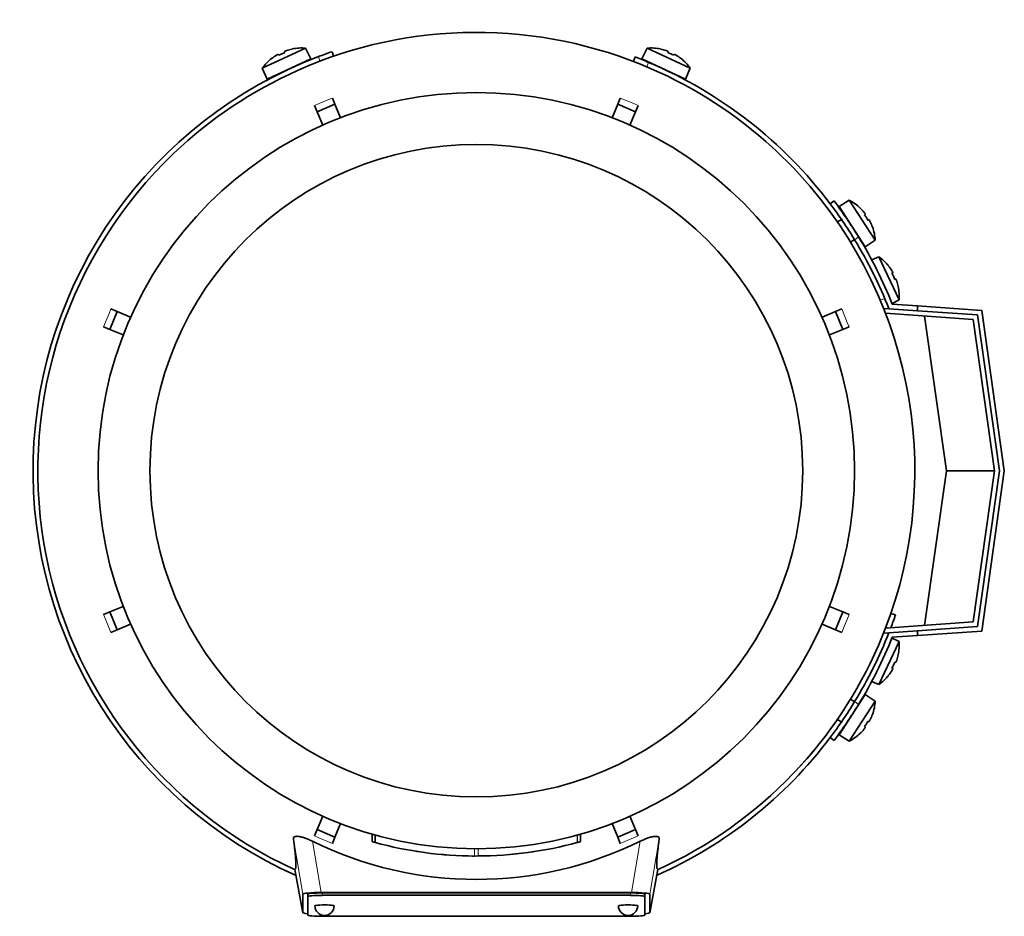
# Model space of a CAD drawing. Header units: millimetres. Extents: x 160 to 756, y -1232 to 1417.
# Tile 1 of 16: x 162 to 366, y -1232 to -1045. Entities that reach past the tile are written whole.
import ezdxf

# ---------------------------------------------------------------- set-up
doc = ezdxf.new("R2010")
doc.units = ezdxf.units.MM
for name, color, linetype in [('LOW_134-5', 7, 'Continuous'), ('M5X8_UNI7687', 7, 'Continuous'), ('VSI134_DIFFUSORE', 7, 'Continuous'), ('VSI134_FILTRO_A', 7, 'Continuous'), ('VSI134_FILTRO_B', 7, 'Continuous'), ('VSI134_TERMINALE', 7, 'Continuous'), ('VSI134_TESTATA', 7, 'Continuous')]:
    doc.layers.add(name, color=color, linetype=linetype)

# ---------------------------------------------------------------- blocks, each defined once
blk = doc.blocks.new('SE2')
at = {"layer": 'LOW_134-5', "color": 7, "linetype": 'Continuous', "lineweight": 35}
for p, q in [((340.92, -1105.33), (341.92, -1105.4)), ((359.43, -1107.62), (341.22, -1106.35)), ((363.85, -1139.03), (359.43, -1107.62)), ((359.43, -1170.44), (363.85, -1139.03)), ((341.22, -1171.72), (359.43, -1170.44)), ((341.92, -1172.67), (340.92, -1172.74))]:
    blk.add_line(p, q, dxfattribs=at)
at = {"layer": 'M5X8_UNI7687', "color": 7, "linetype": 'Continuous', "lineweight": 35}
for p, q in [((211.88, -1055.47), (220.82, -1051.3)), ((216.49, -1052), (216.56, -1052.19)), ((218.05, -1051.5), (218.05, -1051.47)), ((221.94, -1053.54), (220.82, -1051.3)), ((291.76, -1051.3), (290.64, -1053.54)), ((291.76, -1051.3), (300.7, -1055.47)), ((294.53, -1051.5), (294.53, -1051.47)), ((296.09, -1052), (296.02, -1052.19)), ((221.94, -1053.54), (212.88, -1057.77)), ((213.81, -1053.47), (213.79, -1053.46)), ((215.2, -1052.6), (215.3, -1052.78)), ((299.7, -1057.77), (290.64, -1053.54)), ((297.38, -1052.6), (297.28, -1052.78)), ((298.79, -1053.46), (298.77, -1053.47)), ((211.88, -1055.47), (212.88, -1057.77)), ((299.7, -1057.77), (300.7, -1055.47)), ((333.7, -1082.89), (331.56, -1084.19)), ((339.07, -1091.16), (333.7, -1082.89)), ((331.56, -1084.19), (337.01, -1092.58)), ((335.95, -1084.52), (335.96, -1084.49)), ((332.06, -1086.85), (331.22, -1087.39)), ((337, -1085.77), (336.84, -1085.9)), ((337.78, -1086.96), (337.6, -1087.06)), ((338.49, -1088.44), (338.52, -1088.44)), ((333.94, -1091.59), (334.78, -1091.04)), ((337.01, -1092.58), (339.07, -1091.16)), ((339.85, -1094.63), (338.35, -1095.28)), ((339.85, -1094.63), (344.02, -1103.57)), ((341.87, -1096.54), (341.85, -1096.56)), ((342.72, -1097.95), (342.55, -1098.05)), ((343.32, -1099.23), (343.13, -1099.3)), ((343.83, -1100.79), (343.85, -1100.8)), ((342.56, -1104.3), (344.02, -1103.57)), ((344.02, -1174.5), (339.85, -1183.44)), ((344.02, -1174.5), (342.56, -1173.77)), ((343.32, -1178.84), (343.13, -1178.77)), ((343.83, -1177.28), (343.85, -1177.27)), ((342.72, -1180.12), (342.55, -1180.02)), ((338.35, -1182.79), (339.85, -1183.44)), ((341.85, -1181.51), (341.87, -1181.53)), ((337.01, -1185.49), (331.56, -1193.88)), ((333.7, -1195.18), (339.07, -1186.91)), ((334.78, -1187.03), (333.87, -1186.43)), ((339.07, -1186.91), (337.01, -1185.49)), ((331.17, -1190.64), (332.06, -1191.22)), ((337.78, -1191.11), (337.6, -1191.01)), ((338.49, -1189.63), (338.52, -1189.63)), ((337, -1192.3), (336.84, -1192.17)), ((331.56, -1193.88), (333.7, -1195.18)), ((335.95, -1193.55), (335.96, -1193.57))]:
    blk.add_line(p, q, dxfattribs=at)
for centre, radius, start, end in [((220.03, -1061.27), 10, 85.4586, 101.4084), ((292.55, -1061.27), 10, 78.5916, 94.5414), ((220.03, -1061.27), 10, 128.5916, 144.5414), ((220.34, -1054.84), 0.5, 115, 138.8118), ((292.24, -1054.84), 0.5, 41.1882, 65), ((292.55, -1061.27), 10, 35.4586, 51.4084), ((214.9, -1057.37), 0.5, 91.1882, 115), ((297.68, -1057.37), 0.5, 65, 88.8118), ((329.09, -1091.76), 10, 46.5916, 62.5414), ((332.23, -1086.14), 0.5, 9.1315, 33), ((329.09, -1091.76), 10, 3.4586, 19.4084), ((335.5, -1091.17), 0.5, 33, 56.6899), ((334.05, -1102.77), 10, 38.5916, 54.5414), ((334.05, -1102.77), 10, 355.4586, 11.4084), ((334.05, -1175.29), 10, 348.5916, 4.5414), ((334.05, -1175.29), 10, 305.4586, 321.4084), ((335.5, -1186.9), 0.5, 303.3101, 327), ((329.09, -1186.31), 10, 340.5916, 356.5414), ((332.23, -1191.93), 0.5, 327, 349.9062), ((329.09, -1186.31), 10, 297.4586, 313.4084)]:
    blk.add_arc(centre, radius, start, end, dxfattribs=at)
for centre, major_axis, ratio, start_param, end_param in [((219.1, -1059.27), (8.39, 3.91), 0.811251, 1.49595, 1.645642), ((220.02, -1061.26), (9.06, 4.23), 0.996195, 1.335108, 1.449667), ((292.56, -1061.26), (-9.06, 4.23), 0.996195, 4.833518, 4.948078), ((293.48, -1059.27), (8.39, -3.91), 0.811251, 1.49595, 1.645642), ((220.02, -1061.26), (-9.06, -4.23), 0.996195, 4.833518, 4.948078), ((292.56, -1061.26), (9.06, -4.23), 0.996195, 1.335108, 1.449667), ((329.1, -1091.75), (-5.45, 8.39), 0.996195, 4.833518, 4.948078), ((330.94, -1090.56), (5.04, -7.77), 0.811251, 1.49595, 1.645642), ((329.1, -1091.75), (5.45, -8.39), 0.996195, 1.335108, 1.449667), ((334.06, -1102.77), (-4.23, 9.06), 0.996195, 4.833518, 4.948078), ((336.05, -1101.84), (3.91, -8.39), 0.811251, 1.49595, 1.645642), ((334.06, -1102.77), (4.23, -9.06), 0.996195, 1.335108, 1.449667), ((336.05, -1176.23), (-3.91, -8.39), 0.811251, 1.49595, 1.645642), ((334.06, -1175.3), (4.23, 9.06), 0.996195, 4.833518, 4.948078), ((334.06, -1175.3), (-4.23, -9.06), 0.996195, 1.335108, 1.449667), ((330.94, -1187.51), (-5.04, -7.77), 0.811251, 1.49595, 1.645642), ((329.1, -1186.32), (5.45, 8.39), 0.996195, 4.833518, 4.948078), ((329.1, -1186.32), (-5.45, -8.39), 0.996195, 1.335108, 1.449667)]:
    blk.add_ellipse(centre, major_axis=major_axis, ratio=ratio, start_param=start_param, end_param=end_param, dxfattribs=at)
for points in [[(216.94, -1051.79), (216.92, -1051.79), (216.89, -1051.8), (216.84, -1051.82), (216.8, -1051.84), (216.76, -1051.85), (216.72, -1051.87), (216.68, -1051.88), (216.65, -1051.9), (216.61, -1051.91), (216.58, -1051.93), (216.55, -1051.94), (216.53, -1051.95), (216.52, -1051.97), (216.5, -1051.98), (216.49, -1051.98), (216.49, -1051.99), (216.49, -1052), (216.49, -1052)], [(296.09, -1052), (296.09, -1052), (296.09, -1051.99), (296.09, -1051.98), (296.08, -1051.98), (296.06, -1051.97), (296.05, -1051.95), (296.03, -1051.94), (296, -1051.93), (295.97, -1051.91), (295.93, -1051.9), (295.9, -1051.88), (295.86, -1051.87), (295.82, -1051.85), (295.78, -1051.84), (295.73, -1051.82), (295.69, -1051.8), (295.66, -1051.79), (295.64, -1051.79)], [(215.2, -1052.6), (215.2, -1052.6), (215.2, -1052.59), (215.19, -1052.59), (215.17, -1052.6), (215.16, -1052.6), (215.14, -1052.6), (215.12, -1052.61), (215.09, -1052.63), (215.06, -1052.64), (215.02, -1052.66), (214.99, -1052.67), (214.95, -1052.69), (214.91, -1052.71), (214.87, -1052.73), (214.84, -1052.76), (214.79, -1052.78), (214.76, -1052.8), (214.75, -1052.81)], [(297.83, -1052.81), (297.81, -1052.8), (297.79, -1052.78), (297.74, -1052.76), (297.7, -1052.73), (297.67, -1052.71), (297.63, -1052.69), (297.59, -1052.67), (297.56, -1052.66), (297.52, -1052.64), (297.49, -1052.63), (297.46, -1052.61), (297.44, -1052.6), (297.42, -1052.6), (297.41, -1052.6), (297.39, -1052.59), (297.38, -1052.59), (297.38, -1052.6), (297.38, -1052.6)], [(337, -1085.77), (337.01, -1085.77), (337.01, -1085.77), (337.01, -1085.76), (337, -1085.74), (337, -1085.73), (336.99, -1085.71), (336.98, -1085.69), (336.96, -1085.66), (336.94, -1085.63), (336.92, -1085.6), (336.9, -1085.57), (336.88, -1085.54), (336.85, -1085.5), (336.82, -1085.47), (336.8, -1085.43), (336.77, -1085.39), (336.74, -1085.37), (336.73, -1085.35)], [(338.05, -1087.38), (338.04, -1087.36), (338.03, -1087.33), (338, -1087.29), (337.98, -1087.25), (337.96, -1087.21), (337.94, -1087.17), (337.92, -1087.14), (337.9, -1087.1), (337.88, -1087.07), (337.86, -1087.04), (337.84, -1087.02), (337.83, -1087), (337.81, -1086.98), (337.8, -1086.97), (337.79, -1086.96), (337.78, -1086.96), (337.78, -1086.96), (337.78, -1086.96)], [(342.72, -1097.95), (342.73, -1097.94), (342.73, -1097.94), (342.73, -1097.93), (342.73, -1097.92), (342.72, -1097.9), (342.72, -1097.88), (342.71, -1097.86), (342.7, -1097.83), (342.68, -1097.8), (342.67, -1097.77), (342.65, -1097.73), (342.63, -1097.7), (342.61, -1097.66), (342.59, -1097.62), (342.57, -1097.58), (342.54, -1097.54), (342.52, -1097.51), (342.51, -1097.49)], [(343.54, -1099.68), (343.53, -1099.67), (343.52, -1099.63), (343.5, -1099.59), (343.49, -1099.55), (343.47, -1099.5), (343.46, -1099.46), (343.44, -1099.43), (343.42, -1099.39), (343.41, -1099.36), (343.39, -1099.32), (343.38, -1099.3), (343.37, -1099.28), (343.36, -1099.26), (343.35, -1099.25), (343.34, -1099.24), (343.33, -1099.23), (343.33, -1099.23), (343.32, -1099.23)], [(343.32, -1178.84), (343.33, -1178.84), (343.33, -1178.84), (343.34, -1178.83), (343.35, -1178.82), (343.36, -1178.81), (343.37, -1178.79), (343.38, -1178.77), (343.39, -1178.74), (343.41, -1178.71), (343.42, -1178.68), (343.44, -1178.64), (343.46, -1178.6), (343.47, -1178.56), (343.49, -1178.52), (343.5, -1178.48), (343.52, -1178.43), (343.53, -1178.4), (343.54, -1178.38)], [(342.51, -1180.57), (342.52, -1180.56), (342.54, -1180.53), (342.57, -1180.49), (342.59, -1180.45), (342.61, -1180.41), (342.63, -1180.37), (342.65, -1180.34), (342.67, -1180.3), (342.68, -1180.27), (342.7, -1180.24), (342.71, -1180.21), (342.72, -1180.19), (342.72, -1180.17), (342.73, -1180.15), (342.73, -1180.14), (342.73, -1180.13), (342.73, -1180.12), (342.72, -1180.12)], [(337.78, -1191.11), (337.78, -1191.11), (337.78, -1191.11), (337.79, -1191.1), (337.8, -1191.1), (337.81, -1191.08), (337.83, -1191.07), (337.84, -1191.05), (337.86, -1191.02), (337.88, -1191), (337.9, -1190.96), (337.92, -1190.93), (337.94, -1190.89), (337.96, -1190.86), (337.98, -1190.82), (338, -1190.78), (338.03, -1190.73), (338.04, -1190.7), (338.05, -1190.69)], [(336.73, -1192.71), (336.74, -1192.7), (336.77, -1192.67), (336.8, -1192.64), (336.82, -1192.6), (336.85, -1192.57), (336.88, -1192.53), (336.9, -1192.5), (336.92, -1192.46), (336.94, -1192.43), (336.96, -1192.41), (336.98, -1192.38), (336.99, -1192.36), (337, -1192.34), (337, -1192.32), (337.01, -1192.31), (337.01, -1192.3), (337.01, -1192.3), (337, -1192.3)]]:
    blk.add_open_spline(points, degree=3, dxfattribs=at)
at = {"layer": 'VSI134_DIFFUSORE', "color": 7, "linetype": 'Continuous', "lineweight": 35}
for start, end in [(333.515, 336.5043), (316.2931, 320.745)]:
    blk.add_arc((256.29, -1139.03), 91, start, end, dxfattribs=at)
at = {"layer": 'VSI134_FILTRO_A', "color": 7, "linetype": 'Continuous', "lineweight": 35}
for p, q in [((226.66, -1052.99), (226.34, -1052.05)), ((343.28, -1168.99), (342.33, -1168.66))]:
    blk.add_line(p, q, dxfattribs=at)
at = {"layer": 'VSI134_FILTRO_A', "color": 4, "linetype": 'Continuous', "lineweight": 9}
for p, q in [((223.84, -1054.02), (223.52, -1053.07)), ((341.86, -1171.67), (341.31, -1171.48))]:
    blk.add_line(p, q, dxfattribs=at)
at = {"layer": 'VSI134_FILTRO_A', "color": 7, "linetype": 'Continuous', "lineweight": 35}
for start, end in [(109, 110.8687), (110.8687, 246.0068), (339.2424, 341), (293.9932, 322.9759)]:
    blk.add_arc((256.29, -1139.03), 92, start, end, dxfattribs=at)
at = {"layer": 'VSI134_FILTRO_B', "color": 7, "linetype": 'Continuous', "lineweight": 35}
blk.add_line((289.26, -1053.14), (288.9, -1054.08), dxfattribs=at)
at = {"layer": 'VSI134_FILTRO_B', "color": 4, "linetype": 'Continuous', "lineweight": 9}
for p, q in [((292.04, -1054.27), (291.68, -1055.2)), ((340.12, -1103.64), (341.06, -1103.28))]:
    blk.add_line(p, q, dxfattribs=at)
at = {"layer": 'VSI134_FILTRO_B', "color": 7, "linetype": 'Continuous', "lineweight": 35}
for start, end in [(67.1313, 69), (37.0241, 67.1313)]:
    blk.add_arc((256.29, -1139.03), 92, start, end, dxfattribs=at)
at = {"layer": 'VSI134_TERMINALE', "color": 7, "linetype": 'Continuous', "lineweight": 35}
for p, q in [((330.54, -1083.03), (329.74, -1083.64)), ((341.92, -1105.4), (347.85, -1105.81)), ((342.62, -1104.44), (347.85, -1104.81)), ((347.85, -1104.81), (361.19, -1105.74)), ((347.85, -1104.81), (347.85, -1105.81)), ((360.31, -1106.68), (347.85, -1105.81)), ((353.85, -1139.03), (349.33, -1106.92)), ((364.86, -1139.03), (360.31, -1106.68)), ((361.19, -1105.74), (365.87, -1139.03)), ((349.33, -1171.15), (353.85, -1139.03)), ((353.85, -1139.03), (363.85, -1139.03)), ((360.31, -1171.39), (364.86, -1139.03)), ((365.87, -1139.03), (361.19, -1172.33)), ((341.92, -1172.67), (347.85, -1172.26)), ((347.85, -1172.26), (360.31, -1171.39)), ((347.85, -1172.26), (347.85, -1173.26)), ((361.19, -1172.33), (347.85, -1173.26)), ((342.62, -1173.62), (347.85, -1173.26)), ((329.74, -1194.43), (330.54, -1195.03))]:
    blk.add_line(p, q, dxfattribs=at)
at = {"layer": 'VSI134_TERMINALE', "color": 4, "linetype": 'Continuous', "lineweight": 9}
for p, q in [((335.61, -1090.48), (334.81, -1091.09)), ((334.81, -1186.98), (335.61, -1187.59))]:
    blk.add_line(p, q, dxfattribs=at)
at = {"layer": 'VSI134_TERMINALE', "color": 7, "linetype": 'Continuous', "lineweight": 35}
for radius, start, end in [(92, 31.4101, 37.0241), (93, 31.4706, 37.0241), (92, 21.4458, 31.4101), (93, 21.8355, 31.4706), (92, 328.5899, 338.5542), (93, 328.5294, 338.1645), (92, 322.9759, 328.5899), (93, 322.9759, 328.5294)]:
    blk.add_arc((256.29, -1139.03), radius, start, end, dxfattribs=at)
at = {"layer": 'VSI134_TESTATA', "color": 7, "linetype": 'Continuous', "lineweight": 35}
for p, q in [((220.01, -1055.58), (219.2, -1055.94)), ((226.41, -1061.67), (226.95, -1062.97)), ((285.63, -1062.97), (286.17, -1061.67)), ((223.25, -1064.5), (222.71, -1063.2)), ((223.25, -1064.5), (226.95, -1062.97)), ((224.41, -1067.3), (223.25, -1064.5)), ((226.95, -1062.97), (228.11, -1065.77)), ((284.47, -1065.77), (285.63, -1062.97)), ((285.63, -1062.97), (289.33, -1064.5)), ((289.33, -1064.5), (288.17, -1067.3)), ((289.86, -1063.2), (289.33, -1064.5)), ((180.46, -1105.46), (181.76, -1106)), ((330.82, -1106), (332.12, -1105.46)), ((180.23, -1109.69), (181.76, -1106)), ((181.76, -1106), (184.55, -1107.16)), ((328.03, -1107.16), (330.82, -1106)), ((330.82, -1106), (332.35, -1109.69)), ((180.23, -1109.69), (178.93, -1109.15)), ((333.65, -1109.15), (332.35, -1109.69)), ((183.02, -1110.85), (180.23, -1109.69)), ((332.35, -1109.69), (329.56, -1110.85)), ((178.93, -1168.91), (180.23, -1168.37)), ((180.23, -1168.37), (183.02, -1167.22)), ((181.76, -1172.07), (180.23, -1168.37)), ((329.56, -1167.22), (332.35, -1168.37)), ((332.35, -1168.37), (330.82, -1172.07)), ((332.35, -1168.37), (333.65, -1168.91)), ((181.76, -1172.07), (180.46, -1172.61)), ((184.55, -1170.91), (181.76, -1172.07)), ((330.82, -1172.07), (328.03, -1170.91)), ((332.12, -1172.61), (330.82, -1172.07)), ((334, -1186.38), (333.88, -1186.41)), ((331.15, -1190.77), (331.12, -1190.61)), ((223.25, -1213.56), (224.41, -1210.77)), ((288.17, -1210.77), (289.33, -1213.56)), ((222.71, -1214.86), (223.25, -1213.56)), ((226.95, -1215.1), (223.25, -1213.56)), ((228.11, -1212.3), (226.95, -1215.1)), ((285.63, -1215.1), (284.47, -1212.3)), ((289.33, -1213.56), (285.63, -1215.1)), ((289.33, -1213.56), (289.86, -1214.86)), ((226.95, -1215.1), (226.41, -1216.4)), ((234.64, -1214.49), (234.64, -1216.05)), ((234.68, -1214.5), (234.68, -1216.06)), ((235.3, -1214.68), (235.3, -1216.23)), ((277.93, -1216.05), (277.93, -1214.49)), ((277.93, -1216.05), (277.93, -1214.5)), ((286.17, -1216.4), (285.63, -1215.1)), ((277.24, -1216.24), (277.29, -1216.23)), ((244.28, -1218.13), (244.29, -1218.13)), ((250.35, -1218.81), (250.35, -1218.81)), ((262.28, -1218.81), (262.28, -1218.81)), ((218.65, -1221.81), (220.29, -1230.8)), ((292.29, -1230.8), (293.93, -1221.81)), ((220.29, -1230.79), (220.29, -1226.96)), ((221.29, -1227.46), (221.29, -1226.96)), ((221.29, -1227.46), (221.29, -1231.29)), ((224.11, -1226.61), (288.47, -1226.61)), ((288.29, -1226.7), (224.29, -1226.7)), ((288.29, -1227.19), (224.29, -1227.19)), ((291.29, -1227.46), (291.29, -1226.96)), ((291.29, -1231.29), (291.29, -1227.46)), ((292.29, -1226.96), (292.29, -1230.79)), ((224.29, -1231.55), (288.29, -1231.55))]:
    blk.add_line(p, q, dxfattribs=at)
at = {"layer": 'VSI134_TESTATA', "color": 4, "linetype": 'Continuous', "lineweight": 9}
for p, q in [((225.5, -1062.05), (222.71, -1063.2)), ((225.5, -1062.05), (226.41, -1061.67)), ((288.95, -1062.83), (286.17, -1061.67)), ((288.95, -1062.83), (289.86, -1063.2)), ((180.08, -1106.37), (180.46, -1105.46)), ((333.27, -1108.24), (332.12, -1105.46)), ((180.08, -1106.37), (178.93, -1109.15)), ((333.27, -1108.24), (333.65, -1109.15)), ((179.31, -1169.83), (178.93, -1168.91)), ((179.31, -1169.83), (180.46, -1172.61)), ((332.5, -1171.7), (333.65, -1168.91)), ((332.5, -1171.7), (332.12, -1172.61)), ((220.29, -1226.96), (218.33, -1215.52)), ((223.63, -1215.24), (222.71, -1214.86)), ((223.63, -1215.24), (226.41, -1216.4)), ((234.68, -1216.06), (234.68, -1214.5)), ((277.24, -1216.24), (277.24, -1214.69)), ((277.29, -1216.23), (277.29, -1214.67)), ((277.92, -1216.05), (277.92, -1214.5)), ((287.08, -1216.02), (289.86, -1214.86)), ((294.25, -1215.52), (292.29, -1226.96)), ((224.11, -1226.61), (222.29, -1215.98)), ((255.93, -1219.03), (255.93, -1217.53)), ((256.64, -1219.03), (256.64, -1217.53)), ((287.08, -1216.02), (286.17, -1216.4)), ((290.29, -1215.98), (288.47, -1226.61)), ((218.65, -1221.81), (220.29, -1230.79)), ((292.29, -1230.79), (293.93, -1221.81)), ((224.29, -1227.19), (224.29, -1226.7)), ((288.29, -1227.19), (288.29, -1226.7))]:
    blk.add_line(p, q, dxfattribs=at)
at = {"layer": 'VSI134_TESTATA', "color": 7, "linetype": 'Continuous', "lineweight": 35}
for radius in [78.5, 67.74]:
    blk.add_circle((256.29, -1139.03), radius, dxfattribs=at)
for centre, radius, start, end in [((256.29, -1139.03), 91, 66.5051, 114.0561), ((256.29, -1139.03), 91, 114.0561, 133.594), ((256.29, -1139.03), 91, 47.4949, 66.5051), ((256.29, -1139.03), 91, 42.5051, 47.4949), ((256.29, -1139.03), 91, 133.594, 245.5753), ((256.29, -1139.03), 91, 336.505, 42.5051), ((256.29, -1139.03), 91, 316.4064, 336.505), ((256.29, -1139.03), 91, 294.4247, 316.2931), ((256.29, -1146.86), 77.03, 243.8059, 296.1941), ((255.18, -1143.05), 75.83, 254.3174, 254.8013), ((256.29, -1139.03), 80, 254.3278, 254.3303), ((256.29, -1139.05), 79.99, 254.7875, 269.7463), ((256.29, -1139.03), 80, 270.2544, 285.1819), ((256.29, -1139.03), 80, 285.1934, 285.3228), ((258.42, -1146.73), 72.02, 285.1964, 285.7129), ((256.29, -1139.03), 80, 261.0009, 261.3628), ((256.29, -1139.03), 80, 264.8308, 265.4118), ((256.3, -1137.22), 81.82, 269.4577, 269.6802), ((256.29, -1139.03), 80, 269.745, 270.2544), ((256.3, -1139.12), 79.91, 275.1156, 278.5117), ((224.79, -1229.37), 2, 180, 270), ((224.79, -1229.37), 2, 270, 0), ((287.79, -1229.37), 2, 180, 270), ((287.79, -1229.37), 2, 270, 0)]:
    blk.add_arc(centre, radius, start, end, dxfattribs=at)
for centre, major_axis, ratio, start_param, end_param in [((224.35, -1226.98), (4.06, -0.02), 0.091176, 1.630723, 3.142092), ((224.29, -1226.96), (3, 0), 0.087156, 1.570796, 3.141593), ((224.29, -1227.46), (3, 0), 0.087156, 1.570796, 3.141593), ((288.29, -1226.96), (3, 0), 0.087156, 0, 1.570796), ((288.29, -1227.46), (3, 0), 0.087156, 0, 1.570796), ((288.23, -1226.98), (-4.06, -0.02), 0.091176, 3.141094, 4.652463), ((224.79, -1229.37), (2, 0), 0.087156, 0, 3.141593), ((287.79, -1229.37), (2, 0), 0.087156, 0, 3.141593), ((224.35, -1230.77), (4.06, 0.02), 0.091176, 3.141095, 3.858067), ((224.29, -1231.29), (-3, 0), 0.087156, 0, 1.570796), ((288.29, -1231.29), (-3, 0), 0.087156, 1.570796, 3.141593), ((288.23, -1230.77), (-4.06, 0.02), 0.091176, 2.425118, 3.142091)]:
    blk.add_ellipse(centre, major_axis=major_axis, ratio=ratio, start_param=start_param, end_param=end_param, dxfattribs=at)
for points, knots in [([(218.33, -1215.52), (218.31, -1215.42), (218.32, -1215.33), (218.39, -1215.18), (218.44, -1215.11), (218.62, -1215.01), (218.73, -1214.97), (219.02, -1214.94), (219.19, -1214.94), (219.49, -1214.98), (219.6, -1215), (219.82, -1215.04), (219.93, -1215.07), (220.17, -1215.13), (220.29, -1215.17), (220.54, -1215.25), (220.66, -1215.29), (221.03, -1215.42), (221.29, -1215.53), (221.79, -1215.74), (222.04, -1215.86), (222.29, -1215.98)], [0, 0, 0, 0, 0.125, 0.125, 0.25, 0.25, 0.375, 0.375, 0.5, 0.5, 0.5625, 0.5625, 0.625, 0.625, 0.6875, 0.6875, 0.75, 0.75, 0.875, 0.875, 1, 1, 1, 1]), ([(218.65, -1221.81), (218.68, -1221.79), (218.71, -1221.76), (218.76, -1221.69), (218.78, -1221.63), (218.82, -1221.47), (218.83, -1221.37), (218.85, -1221.1), (218.86, -1220.93), (218.85, -1220.32), (218.81, -1219.75), (218.65, -1218.1), (218.53, -1217.02), (218.33, -1215.52)], [0, 0, 0, 0, 0.125, 0.125, 0.25, 0.25, 0.375, 0.375, 0.5, 0.5, 0.75, 0.75, 1, 1, 1, 1]), ([(290.29, -1215.98), (290.54, -1215.86), (290.79, -1215.75), (291.29, -1215.53), (291.54, -1215.42), (292.04, -1215.24), (292.29, -1215.16), (292.76, -1215.04), (292.98, -1214.99), (293.28, -1214.96), (293.37, -1214.95), (293.55, -1214.95), (293.63, -1214.95), (293.85, -1214.97), (293.96, -1215.01), (294.13, -1215.11), (294.19, -1215.18), (294.26, -1215.33), (294.27, -1215.42), (294.25, -1215.52)], [0, 0, 0, 0, 0.125, 0.125, 0.25, 0.25, 0.375, 0.375, 0.5, 0.5, 0.5625, 0.5625, 0.625, 0.625, 0.75, 0.75, 0.875, 0.875, 1, 1, 1, 1]), ([(294.25, -1215.52), (294.05, -1217.01), (293.93, -1218.09), (293.81, -1219.34), (293.78, -1219.69), (293.74, -1220.28), (293.73, -1220.53), (293.72, -1220.94), (293.73, -1221.1), (293.74, -1221.37), (293.76, -1221.47), (293.8, -1221.63), (293.82, -1221.69), (293.87, -1221.76), (293.9, -1221.79), (293.93, -1221.81)], [0, 0, 0, 0, 0.25, 0.25, 0.375, 0.375, 0.5, 0.5, 0.625, 0.625, 0.75, 0.75, 0.875, 0.875, 1, 1, 1, 1])]:
    blk.add_open_spline(points, degree=3, knots=knots, dxfattribs=at)
blk.add_open_spline([(250.07, -1218.79), (249.96, -1218.78), (249.89, -1218.78), (249.89, -1218.78)], degree=3, dxfattribs=at)

msp = doc.modelspace()

# ---------------------------------------------------------------- block references
msp.add_blockref('SE2', (0, 0))

doc.saveas('drawing.dxf')
